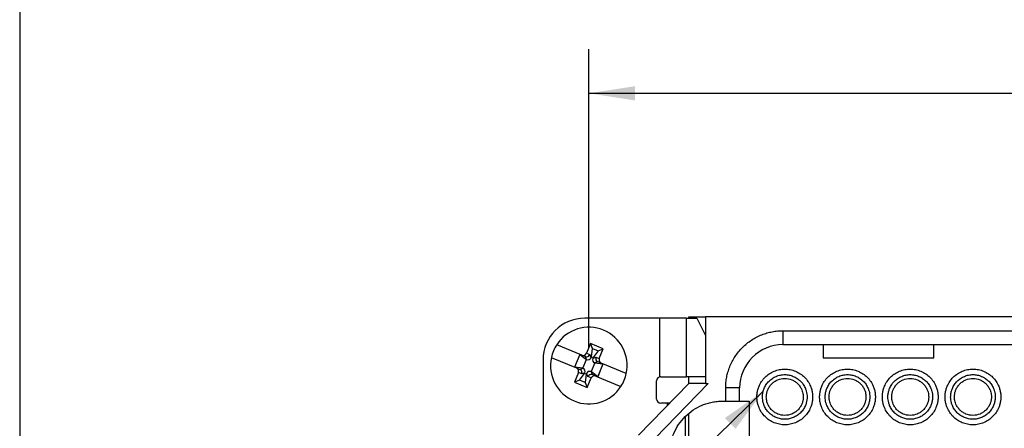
# Model space of a CAD drawing. Header units: millimetres. Extents: x 6 to 273, y 6 to 210.
# Tile 8 of 23: x 6 to 77, y 83 to 113. Entities that reach past the tile are written whole.
import ezdxf

# ---------------------------------------------------------------- set-up
doc = ezdxf.new("R2010")
doc.units = ezdxf.units.MM
doc.linetypes.add('SLD-Solid', pattern=[0])
doc.layers.add('DIMENSIONS', color=140, linetype='SLD-Solid', lineweight=25)
doc.layers.add('TEXT', color=140, linetype='SLD-Solid', lineweight=25)
doc.styles.add('SLDTEXTSTYLE0', font='TXT', dxfattribs={"width": 0.7})
doc.dimstyles.new('SLDDIMSTYLE0', dxfattribs={"dimtxt": 0.18, "dimasz": 3.302, "dimexe": 0, "dimexo": 0.0625, "dimgap": 0, "dimtad": 0, "dimtih": 1, "dimtoh": 1, "dimdec": 0, "dimrnd": 1e-09, "dimzin": 0, "dimdsep": 46, "dimtxsty": 'Standard', "dimsah": 1, "dimcen": 0.09, "dimadec": 0, "dimazin": 0, "dimtfac": 3.302, "dimtdec": 0, "dimtofl": 0, "dimtmove": 0, "dimatfit": 3, "dimfxl": 0, "dimfrac": 2, "dimtolj": 1, "dimtzin": 0, "dimarcsym": 0})
doc.dimstyles.new('SLDDIMSTYLE2', dxfattribs={"dimtxt": 2.158008, "dimasz": 3.302, "dimexe": 0, "dimexo": 0.0625, "dimgap": 0.539502, "dimtad": 0, "dimtih": 1, "dimtoh": 1, "dimrnd": 1e-09, "dimzin": 12, "dimdsep": 46, "dimtxsty": 'SLDTEXTSTYLE0', "dimsah": 1, "dimcen": 0.09, "dimadec": 0, "dimazin": 3, "dimtfac": 1, "dimtofl": 0, "dimtmove": 0, "dimatfit": 3, "dimfxl": 0, "dimfrac": 2, "dimtolj": 1, "dimtzin": 12, "dimarcsym": 0})

# ---------------------------------------------------------------- blocks, each defined once
blk = doc.blocks.new('_D_1')
at = {"layer": 'DIMENSIONS'}
for p, q in [((47.184, 89.241), (47.184, 110.679)), ((124.755, 89.241), (124.755, 110.679)), ((47.184, 107.504), (79.429, 107.504)), ((82.353, 107.504), (81.628, 107.504)), ((81.628, 107.504), (81.628, 104.074)), ((88.766, 107.504), (89.491, 107.504)), ((89.491, 107.504), (89.491, 104.074)), ((124.755, 107.504), (91.69, 107.504)), ((81.628, 104.074), (82.353, 104.074)), ((89.491, 104.074), (88.766, 104.074))]:
    blk.add_line(p, q, dxfattribs=at)
for points in [[(47.184, 107.504), (50.486, 106.996), (50.486, 108.012)], [(124.755, 107.504), (121.453, 108.012), (121.453, 106.996)]]:
    blk.add_solid(points, dxfattribs=at)
at = {"layer": 'DIMENSIONS', "char_height": 2.1167, "attachment_point": 1, "style": 'SLDTEXTSTYLE0'}
for s, insert in [('77.6', (82.353, 110.716)), ('3.05', (82.353, 106.803))]:
    blk.add_mtext(s, dxfattribs=dict(at, insert=insert))

msp = doc.modelspace()

# ---------------------------------------------------------------- linework, layer by layer
for p, q in [((52.262, 91.371), (46.899, 91.371)), ((52.262, 91.371), (52.262, 87.171)), ((54.186, 91.371), (52.262, 91.371)), ((54.186, 87.171), (54.186, 91.371)), ((54.186, 91.371), (54.934, 91.371)), ((54.349, 91.371), (54.349, 91.471)), ((54.349, 91.471), (55.549, 91.471)), ((54.934, 91.371), (55.549, 90.139)), ((55.549, 91.471), (55.549, 86.684)), ((116.44, 91.471), (55.549, 91.471)), ((61.112, 90.471), (110.877, 90.471)), ((61.112, 90.471), (61.112, 89.471)), ((46.674, 88.723), (44.877, 89.468)), ((47.296, 89.548), (47.009, 88.855)), ((48.22, 89.165), (47.296, 89.548)), ((47.444, 89.19), (47.296, 89.548)), ((47.366, 88.596), (47.444, 89.19)), ((47.444, 89.19), (47.863, 89.017)), ((47.863, 89.017), (47.497, 88.541)), ((47.863, 89.017), (48.22, 89.165)), ((47.933, 88.472), (48.22, 89.165)), ((61.112, 89.471), (64.006, 89.471)), ((64.006, 89.471), (71.932, 89.471)), ((64.006, 89.471), (64.006, 88.521)), ((71.932, 89.471), (82.018, 89.471)), ((71.932, 88.521), (71.932, 89.471)), ((43.899, 88.371), (43.899, 83.021)), ((44.494, 88.544), (46.291, 87.799)), ((46.544, 88.777), (46.161, 87.853)), ((46.547, 88.77), (46.168, 87.856)), ((46.544, 88.777), (46.547, 88.77)), ((46.547, 88.77), (47.023, 88.405)), ((46.922, 88.62), (46.674, 88.723)), ((46.763, 87.778), (47.023, 88.405)), ((47.025, 88.404), (46.937, 88.615)), ((47.009, 88.855), (47.249, 88.755)), ((47.023, 88.405), (47.025, 88.404)), ((47.249, 88.755), (47.34, 88.534)), ((47.34, 88.534), (47.366, 88.596)), ((47.366, 88.596), (47.497, 88.541)), ((47.472, 88.48), (47.693, 88.571)), ((47.497, 88.541), (47.472, 88.48)), ((47.693, 88.571), (47.933, 88.472)), ((64.006, 88.521), (71.932, 88.521)), ((46.168, 87.856), (46.161, 87.853)), ((46.763, 87.778), (46.168, 87.856)), ((46.291, 87.799), (46.539, 87.697)), ((46.554, 87.69), (46.765, 87.777)), ((46.765, 87.777), (46.763, 87.778)), ((47.605, 88.163), (47.345, 87.537)), ((47.813, 88.251), (47.603, 88.164)), ((47.603, 88.164), (47.605, 88.163)), ((47.605, 88.163), (48.199, 88.085)), ((48.199, 88.085), (47.821, 87.171)), ((47.824, 87.164), (48.207, 88.088)), ((48.076, 88.142), (47.829, 88.244)), ((49.873, 87.397), (48.076, 88.142)), ((48.199, 88.085), (48.207, 88.088)), ((46.435, 87.469), (46.147, 86.776)), ((46.505, 86.924), (46.147, 86.776)), ((46.674, 87.37), (46.435, 87.469)), ((46.505, 86.924), (46.87, 87.4)), ((46.923, 86.751), (46.505, 86.924)), ((46.895, 87.461), (46.674, 87.37)), ((46.87, 87.4), (46.895, 87.461)), ((47.002, 87.346), (46.87, 87.4)), ((47.002, 87.346), (46.923, 86.751)), ((47.027, 87.407), (47.002, 87.346)), ((47.119, 87.186), (47.027, 87.407)), ((47.071, 86.393), (47.358, 87.086)), ((47.358, 87.086), (47.119, 87.186)), ((47.343, 87.537), (47.43, 87.327)), ((47.345, 87.537), (47.343, 87.537)), ((47.821, 87.171), (47.345, 87.537)), ((47.693, 87.218), (47.446, 87.321)), ((47.693, 87.218), (49.49, 86.473)), ((47.824, 87.164), (47.821, 87.171)), ((52.349, 87.171), (54.186, 87.171)), ((55.549, 87.171), (54.186, 87.171)), ((54.349, 86.684), (54.349, 87.171)), ((46.147, 86.776), (47.071, 86.393)), ((46.923, 86.751), (47.071, 86.393)), ((54.349, 86.684), (50.758, 82.971)), ((55.74, 86.684), (51.182, 81.971)), ((52.049, 85.571), (52.049, 86.871)), ((55.549, 86.684), (55.74, 86.684)), ((57.004, 85.421), (57.004, 86.363)), ((58.004, 86.363), (57.004, 86.363)), ((58.004, 85.421), (58.004, 86.363)), ((52.799, 85.271), (52.349, 85.271)), ((52.982, 85.271), (52.799, 85.271)), ((52.799, 85.271), (52.799, 85.081)), ((56.766, 85.421), (57.004, 85.421)), ((58.004, 85.421), (58.694, 85.421)), ((58.694, 85.421), (58.694, 63.501)), ((54.099, 84.316), (54.099, 78.921)), ((54.349, 75.149), (54.349, 84.544))]:
    msp.add_line(p, q)
for centre, radius, start, end in [((46.899, 88.371), 3, 90, 180), ((47.184, 87.971), 2.75, 347.95301, 147.00164), ((47.184, 87.971), 2.75, 147.00164, 167.95301), ((61.112, 86.363), 3.108, 90, 180), ((47.184, 87.971), 2.75, 167.95301, 327.00164), ((47.184, 87.971), 2.75, 327.00164, 347.95301), ((52.349, 86.871), 0.3, 90, 180), ((52.349, 85.571), 0.3, 180, 270)]:
    msp.add_arc(centre, radius, start, end)
for centre, major_axis, ratio, start_param, end_param in [((46.77, 88.954), (0.239, -0.099), 0.965926, 4.712389, 6.283185), ((46.787, 88.947), (-0.243, 0.328), 0.38768, 2.566909, 2.633947), ((47.026, 88.848), (0.178, 0.178), 0.95292, 3.58457, 5.088329), ((47.108, 88.649), (-0.102, 0.247), 0.935113, 2.389713, 3.893472), ((47.718, 88.397), (0.247, 0.102), 0.935113, 2.389713, 3.893472), ((47.916, 88.479), (0, 0.252), 0.95292, 1.194857, 2.698615), ((48.172, 88.373), (0.239, -0.099), 0.965926, 3.141593, 4.712389), ((46.195, 87.568), (-0.239, 0.099), 0.965926, 3.141593, 4.712389), ((46.212, 87.562), (0.404, 0.06), 0.38768, 0.507646, 0.574684), ((46.451, 87.462), (0, 0.252), 0.95292, 4.336449, 5.840208), ((46.65, 87.545), (-0.247, -0.102), 0.935113, 2.389713, 3.893472), ((48.155, 88.38), (0.404, 0.06), 0.38768, 3.649239, 3.716276), ((47.26, 87.292), (0.102, -0.247), 0.935113, 2.389713, 3.893472), ((47.342, 87.093), (0.178, 0.178), 0.95292, 0.442977, 1.946736), ((47.597, 86.987), (-0.239, 0.099), 0.965926, 4.712389, 6.283185), ((47.581, 86.994), (-0.243, 0.328), 0.38768, 5.708502, 5.775539)]:
    msp.add_ellipse(centre, major_axis=major_axis, ratio=ratio, start_param=start_param, end_param=end_param)
for points, knots in [([(57.004, 86.363), (57.005, 86.428), (57.006, 86.557), (57.02, 86.751), (57.043, 86.943), (57.074, 87.133), (57.115, 87.321), (57.165, 87.508), (57.223, 87.693), (57.316, 87.944), (57.458, 88.256), (57.669, 88.617), (57.917, 88.957), (58.202, 89.272), (58.517, 89.557), (58.857, 89.805), (59.219, 90.016), (59.589, 90.185), (59.964, 90.314), (60.341, 90.404), (60.724, 90.46), (60.982, 90.467), (61.112, 90.471)], [0, 0, 0, 0, 0.030232, 0.060265, 0.090166, 0.120002, 0.149841, 0.17975, 0.209797, 0.240047, 0.304318, 0.368671, 0.434312, 0.500032, 0.565673, 0.631393, 0.695664, 0.760018, 0.820267, 0.879988, 0.939719, 1, 1, 1, 1]), ([(59.244, 85.721), (59.245, 85.764), (59.247, 85.852), (59.26, 85.982), (59.281, 86.111), (59.31, 86.238), (59.349, 86.363), (59.426, 86.568), (59.57, 86.839), (59.821, 87.143), (60.125, 87.395), (60.474, 87.58), (60.851, 87.695), (61.244, 87.733), (61.637, 87.695), (62.014, 87.58), (62.363, 87.395), (62.667, 87.144), (62.918, 86.839), (63.083, 86.529), (63.182, 86.24), (63.235, 85.982), (63.241, 85.808), (63.244, 85.721)], [0, 0, 0, 0, 0.020995, 0.041815, 0.062549, 0.083288, 0.104122, 0.125142, 0.187579, 0.250105, 0.312543, 0.375069, 0.437507, 0.500032, 0.56247, 0.624996, 0.687434, 0.74996, 0.812397, 0.874923, 0.916717, 0.958167, 1, 1, 1, 1]), ([(63.744, 85.721), (63.745, 85.764), (63.747, 85.852), (63.76, 85.982), (63.781, 86.111), (63.81, 86.238), (63.849, 86.363), (63.926, 86.568), (64.07, 86.839), (64.321, 87.143), (64.625, 87.395), (64.974, 87.58), (65.351, 87.695), (65.744, 87.733), (66.137, 87.695), (66.514, 87.58), (66.863, 87.395), (67.167, 87.144), (67.418, 86.839), (67.583, 86.529), (67.682, 86.24), (67.735, 85.982), (67.741, 85.808), (67.744, 85.721)], [0, 0, 0, 0, 0.0209952, 0.041815, 0.0625489, 0.0832877, 0.1041222, 0.1251418, 0.1875794, 0.2501054, 0.312543, 0.3750689, 0.4375065, 0.5000325, 0.5624701, 0.6249961, 0.6874337, 0.7499596, 0.8123972, 0.8749232, 0.916717, 0.9581671, 1, 1, 1, 1]), ([(68.244, 85.721), (68.245, 85.764), (68.247, 85.852), (68.26, 85.982), (68.281, 86.111), (68.31, 86.238), (68.349, 86.363), (68.426, 86.568), (68.57, 86.839), (68.821, 87.143), (69.125, 87.395), (69.474, 87.58), (69.851, 87.695), (70.244, 87.733), (70.637, 87.695), (71.014, 87.58), (71.363, 87.395), (71.667, 87.144), (71.918, 86.839), (72.083, 86.529), (72.182, 86.24), (72.235, 85.982), (72.241, 85.808), (72.244, 85.721)], [0, 0, 0, 0, 0.0209952, 0.041815, 0.0625489, 0.0832877, 0.1041222, 0.1251418, 0.1875794, 0.2501054, 0.312543, 0.3750689, 0.4375065, 0.5000325, 0.5624701, 0.6249961, 0.6874337, 0.7499596, 0.8123972, 0.8749232, 0.916717, 0.9581671, 1, 1, 1, 1]), ([(72.744, 85.721), (72.745, 85.764), (72.747, 85.852), (72.76, 85.982), (72.781, 86.111), (72.81, 86.238), (72.849, 86.363), (72.926, 86.568), (73.07, 86.839), (73.321, 87.143), (73.625, 87.395), (73.974, 87.58), (74.351, 87.695), (74.744, 87.733), (75.137, 87.695), (75.514, 87.58), (75.863, 87.395), (76.167, 87.144), (76.418, 86.839), (76.583, 86.529), (76.682, 86.24), (76.735, 85.982), (76.741, 85.808), (76.744, 85.721)], [0, 0, 0, 0, 0.020995, 0.041815, 0.062549, 0.083288, 0.104122, 0.125142, 0.187579, 0.250105, 0.312543, 0.375069, 0.437507, 0.500032, 0.56247, 0.624996, 0.687434, 0.74996, 0.812397, 0.874923, 0.916717, 0.958167, 1, 1, 1, 1]), ([(59.644, 85.721), (59.645, 85.763), (59.647, 85.847), (59.662, 85.971), (59.686, 86.094), (59.721, 86.215), (59.786, 86.392), (59.905, 86.615), (60.106, 86.859), (60.349, 87.06), (60.628, 87.208), (60.93, 87.3), (61.244, 87.331), (61.558, 87.301), (61.86, 87.208), (62.139, 87.06), (62.383, 86.859), (62.583, 86.616), (62.715, 86.367), (62.794, 86.136), (62.836, 85.93), (62.842, 85.791), (62.844, 85.721)], [0, 0, 0, 0, 0.025165, 0.050105, 0.074975, 0.099933, 0.125133, 0.18756, 0.250098, 0.312525, 0.375063, 0.43749, 0.500027, 0.562454, 0.624992, 0.687419, 0.749957, 0.812384, 0.874922, 0.916711, 0.958162, 1, 1, 1, 1]), ([(59.919, 85.721), (59.92, 85.755), (59.921, 85.825), (59.934, 85.928), (59.954, 86.03), (59.983, 86.13), (60.037, 86.276), (60.135, 86.462), (60.301, 86.663), (60.503, 86.83), (60.81, 86.993), (61.244, 87.08), (61.679, 86.993), (61.985, 86.83), (62.187, 86.663), (62.353, 86.462), (62.463, 86.256), (62.528, 86.065), (62.563, 85.894), (62.567, 85.779), (62.569, 85.721)], [0, 0, 0, 0, 0.025192, 0.050161, 0.075062, 0.100052, 0.125286, 0.187779, 0.250405, 0.312897, 0.375523, 0.500027, 0.624531, 0.687024, 0.749649, 0.812142, 0.874768, 0.916604, 0.958105, 1, 1, 1, 1]), ([(64.144, 85.721), (64.145, 85.763), (64.147, 85.847), (64.162, 85.971), (64.186, 86.094), (64.221, 86.215), (64.286, 86.392), (64.405, 86.615), (64.606, 86.859), (64.849, 87.06), (65.128, 87.208), (65.43, 87.3), (65.744, 87.331), (66.058, 87.301), (66.36, 87.208), (66.639, 87.06), (66.883, 86.859), (67.083, 86.616), (67.215, 86.367), (67.294, 86.136), (67.336, 85.93), (67.342, 85.791), (67.344, 85.721)], [0, 0, 0, 0, 0.025165, 0.050105, 0.074975, 0.099933, 0.125133, 0.18756, 0.250098, 0.312525, 0.375063, 0.43749, 0.500027, 0.562454, 0.624992, 0.687419, 0.749957, 0.812384, 0.874922, 0.916711, 0.958162, 1, 1, 1, 1]), ([(64.419, 85.721), (64.42, 85.755), (64.421, 85.825), (64.434, 85.928), (64.454, 86.03), (64.483, 86.13), (64.537, 86.276), (64.635, 86.462), (64.801, 86.663), (65.003, 86.83), (65.31, 86.993), (65.744, 87.08), (66.179, 86.993), (66.485, 86.83), (66.687, 86.663), (66.853, 86.462), (66.963, 86.256), (67.028, 86.065), (67.063, 85.894), (67.067, 85.779), (67.069, 85.721)], [0, 0, 0, 0, 0.025192, 0.050161, 0.075062, 0.100052, 0.125286, 0.187779, 0.250405, 0.312897, 0.375523, 0.500027, 0.624531, 0.687024, 0.749649, 0.812142, 0.874768, 0.916604, 0.958105, 1, 1, 1, 1]), ([(68.644, 85.721), (68.645, 85.763), (68.647, 85.847), (68.662, 85.971), (68.686, 86.094), (68.721, 86.215), (68.786, 86.392), (68.905, 86.615), (69.106, 86.859), (69.349, 87.06), (69.628, 87.208), (69.93, 87.3), (70.244, 87.331), (70.558, 87.301), (70.86, 87.208), (71.139, 87.06), (71.383, 86.859), (71.583, 86.616), (71.715, 86.367), (71.794, 86.136), (71.836, 85.93), (71.842, 85.791), (71.844, 85.721)], [0, 0, 0, 0, 0.025165, 0.050105, 0.074975, 0.099933, 0.125133, 0.18756, 0.250098, 0.312525, 0.375063, 0.43749, 0.500027, 0.562454, 0.624992, 0.687419, 0.749957, 0.812384, 0.874922, 0.916711, 0.958162, 1, 1, 1, 1]), ([(68.919, 85.721), (68.92, 85.755), (68.921, 85.825), (68.934, 85.928), (68.954, 86.03), (68.983, 86.13), (69.037, 86.276), (69.135, 86.462), (69.301, 86.663), (69.503, 86.83), (69.81, 86.993), (70.244, 87.08), (70.679, 86.993), (70.985, 86.83), (71.187, 86.663), (71.353, 86.462), (71.463, 86.256), (71.528, 86.065), (71.563, 85.894), (71.567, 85.779), (71.569, 85.721)], [0, 0, 0, 0, 0.025192, 0.050161, 0.075062, 0.100052, 0.125286, 0.187779, 0.250405, 0.312897, 0.375523, 0.500027, 0.624531, 0.687024, 0.749649, 0.812142, 0.874768, 0.916604, 0.958105, 1, 1, 1, 1]), ([(73.144, 85.721), (73.145, 85.763), (73.147, 85.847), (73.162, 85.971), (73.186, 86.094), (73.221, 86.215), (73.286, 86.392), (73.405, 86.615), (73.606, 86.859), (73.849, 87.06), (74.128, 87.208), (74.43, 87.3), (74.744, 87.331), (75.058, 87.301), (75.36, 87.208), (75.639, 87.06), (75.883, 86.859), (76.083, 86.616), (76.215, 86.367), (76.294, 86.136), (76.336, 85.93), (76.342, 85.791), (76.344, 85.721)], [0, 0, 0, 0, 0.025165, 0.050105, 0.074975, 0.099933, 0.125133, 0.18756, 0.250098, 0.312525, 0.375063, 0.43749, 0.500027, 0.562454, 0.624992, 0.687419, 0.749957, 0.812384, 0.874922, 0.916711, 0.958162, 1, 1, 1, 1]), ([(73.419, 85.721), (73.42, 85.755), (73.421, 85.825), (73.434, 85.928), (73.454, 86.03), (73.483, 86.13), (73.537, 86.276), (73.635, 86.462), (73.801, 86.663), (74.003, 86.83), (74.31, 86.993), (74.744, 87.08), (75.179, 86.993), (75.485, 86.83), (75.687, 86.663), (75.853, 86.462), (75.963, 86.256), (76.028, 86.065), (76.063, 85.894), (76.067, 85.779), (76.069, 85.721)], [0, 0, 0, 0, 0.025192, 0.050161, 0.075062, 0.100052, 0.125286, 0.187779, 0.250405, 0.312897, 0.375523, 0.500027, 0.624531, 0.687024, 0.749649, 0.812142, 0.874768, 0.916604, 0.958105, 1, 1, 1, 1]), ([(55.549, 86.684), (55.502, 86.684), (55.411, 86.684), (55.282, 86.685), (55.167, 86.685), (55.065, 86.685), (54.932, 86.684), (54.777, 86.685), (54.617, 86.684), (54.497, 86.684), (54.412, 86.683), (54.359, 86.684), (54.352, 86.684), (54.349, 86.684)], [0, 0, 0, 0, 0.084685, 0.162272, 0.23277, 0.296198, 0.352578, 0.489848, 0.609812, 0.716345, 0.812523, 0.906466, 1, 1, 1, 1]), ([(63.244, 85.721), (63.243, 85.677), (63.242, 85.589), (63.229, 85.459), (63.208, 85.33), (63.178, 85.203), (63.14, 85.078), (63.063, 84.874), (62.918, 84.602), (62.667, 84.298), (62.363, 84.046), (62.014, 83.861), (61.637, 83.746), (61.244, 83.708), (60.851, 83.746), (60.474, 83.861), (60.126, 84.046), (59.821, 84.297), (59.57, 84.602), (59.405, 84.912), (59.307, 85.201), (59.254, 85.459), (59.247, 85.633), (59.244, 85.721)], [0, 0, 0, 0, 0.020995, 0.041815, 0.062549, 0.083288, 0.104122, 0.125142, 0.187579, 0.250105, 0.312543, 0.375069, 0.437507, 0.500032, 0.56247, 0.624996, 0.687434, 0.74996, 0.812397, 0.874923, 0.916717, 0.958167, 1, 1, 1, 1]), ([(62.844, 85.721), (62.843, 85.678), (62.841, 85.595), (62.826, 85.47), (62.802, 85.347), (62.768, 85.226), (62.702, 85.049), (62.584, 84.826), (62.383, 84.582), (62.139, 84.381), (61.86, 84.233), (61.559, 84.141), (61.244, 84.111), (60.93, 84.141), (60.628, 84.233), (60.349, 84.381), (60.106, 84.582), (59.905, 84.825), (59.773, 85.074), (59.694, 85.305), (59.652, 85.511), (59.647, 85.65), (59.644, 85.721)], [0, 0, 0, 0, 0.025165, 0.050105, 0.074975, 0.099933, 0.125133, 0.18756, 0.250098, 0.312525, 0.375063, 0.43749, 0.500027, 0.562454, 0.624992, 0.687419, 0.749957, 0.812384, 0.874922, 0.916711, 0.958162, 1, 1, 1, 1]), ([(62.569, 85.721), (62.568, 85.686), (62.567, 85.616), (62.554, 85.513), (62.534, 85.411), (62.506, 85.311), (62.452, 85.165), (62.353, 84.979), (62.187, 84.778), (61.985, 84.611), (61.679, 84.448), (61.244, 84.361), (60.81, 84.448), (60.503, 84.611), (60.301, 84.778), (60.135, 84.979), (60.026, 85.185), (59.961, 85.376), (59.926, 85.547), (59.921, 85.662), (59.919, 85.721)], [0, 0, 0, 0, 0.025192, 0.050161, 0.075062, 0.100052, 0.125286, 0.187779, 0.250405, 0.312897, 0.375523, 0.500027, 0.624531, 0.687024, 0.749649, 0.812142, 0.874768, 0.916604, 0.958105, 1, 1, 1, 1]), ([(67.744, 85.721), (67.743, 85.677), (67.742, 85.589), (67.729, 85.459), (67.708, 85.33), (67.678, 85.203), (67.64, 85.078), (67.563, 84.874), (67.418, 84.602), (67.167, 84.298), (66.863, 84.046), (66.514, 83.861), (66.137, 83.746), (65.744, 83.708), (65.351, 83.746), (64.974, 83.861), (64.626, 84.046), (64.321, 84.297), (64.07, 84.602), (63.905, 84.912), (63.807, 85.201), (63.754, 85.459), (63.747, 85.633), (63.744, 85.721)], [0, 0, 0, 0, 0.020995, 0.041815, 0.062549, 0.083288, 0.104122, 0.125142, 0.187579, 0.250105, 0.312543, 0.375069, 0.437507, 0.500032, 0.56247, 0.624996, 0.687434, 0.74996, 0.812397, 0.874923, 0.916717, 0.958167, 1, 1, 1, 1]), ([(67.344, 85.721), (67.343, 85.678), (67.341, 85.595), (67.326, 85.47), (67.302, 85.347), (67.268, 85.226), (67.202, 85.049), (67.084, 84.826), (66.883, 84.582), (66.639, 84.381), (66.36, 84.233), (66.059, 84.141), (65.744, 84.111), (65.43, 84.141), (65.128, 84.233), (64.849, 84.381), (64.606, 84.582), (64.405, 84.825), (64.273, 85.074), (64.194, 85.305), (64.152, 85.511), (64.147, 85.65), (64.144, 85.721)], [0, 0, 0, 0, 0.025165, 0.050105, 0.074975, 0.099933, 0.125133, 0.18756, 0.250098, 0.312525, 0.375063, 0.43749, 0.500027, 0.562454, 0.624992, 0.687419, 0.749957, 0.812384, 0.874922, 0.916711, 0.958162, 1, 1, 1, 1]), ([(67.069, 85.721), (67.068, 85.686), (67.067, 85.616), (67.054, 85.513), (67.034, 85.411), (67.006, 85.311), (66.952, 85.165), (66.853, 84.979), (66.687, 84.778), (66.485, 84.611), (66.179, 84.448), (65.744, 84.361), (65.31, 84.448), (65.003, 84.611), (64.801, 84.778), (64.635, 84.979), (64.526, 85.185), (64.461, 85.376), (64.426, 85.547), (64.421, 85.662), (64.419, 85.721)], [0, 0, 0, 0, 0.025192, 0.050161, 0.075062, 0.100052, 0.125286, 0.187779, 0.250405, 0.312897, 0.375523, 0.500027, 0.624531, 0.687024, 0.749649, 0.812142, 0.874768, 0.916604, 0.958105, 1, 1, 1, 1]), ([(72.244, 85.721), (72.243, 85.677), (72.242, 85.589), (72.229, 85.459), (72.208, 85.33), (72.178, 85.203), (72.14, 85.078), (72.063, 84.874), (71.918, 84.602), (71.667, 84.298), (71.363, 84.046), (71.014, 83.861), (70.637, 83.746), (70.244, 83.708), (69.851, 83.746), (69.474, 83.861), (69.126, 84.046), (68.821, 84.297), (68.57, 84.602), (68.405, 84.912), (68.307, 85.201), (68.254, 85.459), (68.247, 85.633), (68.244, 85.721)], [0, 0, 0, 0, 0.0209952, 0.041815, 0.0625489, 0.0832877, 0.1041222, 0.1251418, 0.1875794, 0.2501054, 0.312543, 0.3750689, 0.4375065, 0.5000325, 0.5624701, 0.6249961, 0.6874337, 0.7499596, 0.8123972, 0.8749232, 0.916717, 0.9581671, 1, 1, 1, 1]), ([(71.844, 85.721), (71.843, 85.678), (71.841, 85.595), (71.826, 85.47), (71.802, 85.347), (71.768, 85.226), (71.702, 85.049), (71.584, 84.826), (71.383, 84.582), (71.139, 84.381), (70.86, 84.233), (70.559, 84.141), (70.244, 84.111), (69.93, 84.141), (69.628, 84.233), (69.349, 84.381), (69.106, 84.582), (68.905, 84.825), (68.773, 85.074), (68.694, 85.305), (68.652, 85.511), (68.647, 85.65), (68.644, 85.721)], [0, 0, 0, 0, 0.025165, 0.050105, 0.074975, 0.099933, 0.125133, 0.18756, 0.250098, 0.312525, 0.375063, 0.43749, 0.500027, 0.562454, 0.624992, 0.687419, 0.749957, 0.812384, 0.874922, 0.916711, 0.958162, 1, 1, 1, 1]), ([(71.569, 85.721), (71.568, 85.686), (71.567, 85.616), (71.554, 85.513), (71.534, 85.411), (71.506, 85.311), (71.452, 85.165), (71.353, 84.979), (71.187, 84.778), (70.985, 84.611), (70.679, 84.448), (70.244, 84.361), (69.81, 84.448), (69.503, 84.611), (69.301, 84.778), (69.135, 84.979), (69.026, 85.185), (68.961, 85.376), (68.926, 85.547), (68.921, 85.662), (68.919, 85.721)], [0, 0, 0, 0, 0.025192, 0.050161, 0.075062, 0.100052, 0.125286, 0.187779, 0.250405, 0.312897, 0.375523, 0.500027, 0.624531, 0.687024, 0.749649, 0.812142, 0.874768, 0.916604, 0.958105, 1, 1, 1, 1]), ([(76.744, 85.721), (76.743, 85.677), (76.742, 85.589), (76.729, 85.459), (76.708, 85.33), (76.678, 85.203), (76.64, 85.078), (76.563, 84.874), (76.418, 84.602), (76.167, 84.298), (75.863, 84.046), (75.514, 83.861), (75.137, 83.746), (74.744, 83.708), (74.351, 83.746), (73.974, 83.861), (73.626, 84.046), (73.321, 84.297), (73.07, 84.602), (72.905, 84.912), (72.807, 85.201), (72.754, 85.459), (72.747, 85.633), (72.744, 85.721)], [0, 0, 0, 0, 0.020995, 0.041815, 0.062549, 0.083288, 0.104122, 0.125142, 0.187579, 0.250105, 0.312543, 0.375069, 0.437507, 0.500032, 0.56247, 0.624996, 0.687434, 0.74996, 0.812397, 0.874923, 0.916717, 0.958167, 1, 1, 1, 1]), ([(76.344, 85.721), (76.343, 85.678), (76.341, 85.595), (76.326, 85.47), (76.302, 85.347), (76.268, 85.226), (76.202, 85.049), (76.084, 84.826), (75.883, 84.582), (75.639, 84.381), (75.36, 84.233), (75.059, 84.141), (74.744, 84.111), (74.43, 84.141), (74.128, 84.233), (73.849, 84.381), (73.606, 84.582), (73.405, 84.825), (73.273, 85.074), (73.194, 85.305), (73.152, 85.511), (73.147, 85.65), (73.144, 85.721)], [0, 0, 0, 0, 0.025165, 0.050105, 0.074975, 0.099933, 0.125133, 0.18756, 0.250098, 0.312525, 0.375063, 0.43749, 0.500027, 0.562454, 0.624992, 0.687419, 0.749957, 0.812384, 0.874922, 0.916711, 0.958162, 1, 1, 1, 1]), ([(76.069, 85.721), (76.068, 85.686), (76.067, 85.616), (76.054, 85.513), (76.034, 85.411), (76.006, 85.311), (75.952, 85.165), (75.853, 84.979), (75.687, 84.778), (75.485, 84.611), (75.179, 84.448), (74.744, 84.361), (74.31, 84.448), (74.003, 84.611), (73.801, 84.778), (73.635, 84.979), (73.526, 85.185), (73.461, 85.376), (73.426, 85.547), (73.421, 85.662), (73.419, 85.721)], [0, 0, 0, 0, 0.025192, 0.050161, 0.075062, 0.100052, 0.125286, 0.187779, 0.250405, 0.312897, 0.375523, 0.500027, 0.624531, 0.687024, 0.749649, 0.812142, 0.874768, 0.916604, 0.958105, 1, 1, 1, 1]), ([(52.994, 81.649), (52.995, 81.711), (52.997, 81.835), (53.011, 82.02), (53.033, 82.204), (53.064, 82.385), (53.105, 82.565), (53.154, 82.743), (53.213, 82.919), (53.346, 83.265), (53.608, 83.759), (54.082, 84.332), (54.656, 84.806), (55.205, 85.097), (55.67, 85.265), (56.029, 85.354), (56.395, 85.41), (56.642, 85.417), (56.766, 85.421)], [0, 0, 0, 0, 0.031532, 0.06284, 0.093997, 0.125081, 0.156167, 0.187333, 0.218655, 0.250207, 0.375077, 0.500037, 0.624907, 0.749866, 0.812689, 0.874911, 0.937144, 1, 1, 1, 1]), ([(57.004, 85.421), (57.266, 85.421), (57.526, 85.421), (57.896, 85.421), (58.004, 85.421), (58.004, 85.421)], [0, 0, 0, 0, 0.5, 0.5, 1, 1, 1, 1])]:
    msp.add_open_spline(points, degree=3, knots=knots)
msp.add_open_spline([(52.349, 87.171), (52.32, 87.171), (52.291, 87.171), (52.262, 87.171)], degree=3)
at = {"layer": 'TEXT'}
msp.add_line((6.35, 209.55), (6.35, 6.35), dxfattribs=at)

# ---------------------------------------------------------------- dimensions: what is measured, and where the dimension line sits
at = {"layer": 'DIMENSIONS'}
dim = msp.add_linear_dim(base=(124.755, 107.504), p1=(47.184, 87.971), p2=(124.755, 87.971), dimstyle='SLDDIMSTYLE2', dxfattribs=at)
dim.commit()
dim.dimension.update_dxf_attribs({"geometry": '_D_1', "text_midpoint": (85.559, 107.504), "dimtype": 160})

# ---------------------------------------------------------------- leaders
at = {"layer": 'TEXT'}
msp.add_leader([(59.696, 86.124), (39.463, 66.427), (33.113, 66.427)], dimstyle='SLDDIMSTYLE0', dxfattribs=at)

doc.saveas('drawing.dxf')
